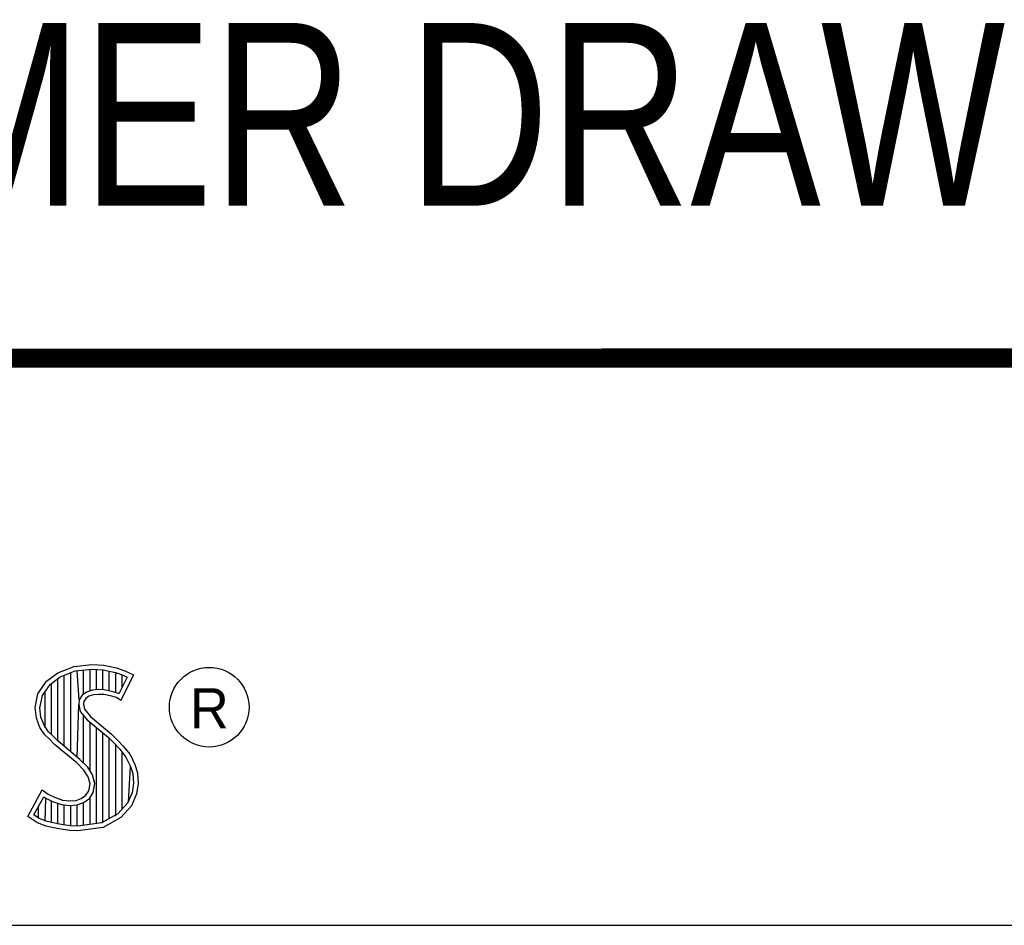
# Model space of a CAD drawing. Header units: inches. Extents: x 0 to 22, y 0 to 17.
# Tile 17 of 26: x 18.6 to 19.6, y 2.4 to 3.3. Entities that reach past the tile are written whole.
import ezdxf

# ---------------------------------------------------------------- set-up
doc = ezdxf.new("R2010")
doc.units = ezdxf.units.IN
doc.header["$LTSCALE"] = 1.21
doc.header["$MEASUREMENT"] = 0
doc.layers.get('0').update_dxf_attribs({"linetype": 'CONTINUOUS'})
doc.styles.get("Standard").update_dxf_attribs({"font": 'txt', "width": 0.8})
doc.styles.add('TEXTSTYLE_2', font='txt')

msp = doc.modelspace()

# ---------------------------------------------------------------- linework, layer by layer
at = {"color": 2, "linetype": 'CONTINUOUS'}
for p, q in [((16.375, 2.96), (21.5, 2.96)), ((18.648, 2.624), (18.6599, 2.6327)), ((18.6599, 2.6327), (18.6766, 2.6393)), ((18.6622, 2.6284), (18.6777, 2.6346)), ((18.6731, 2.5504), (18.6731, 2.6327)), ((18.6766, 2.6393), (18.695, 2.6413)), ((18.6777, 2.6346), (18.6951, 2.6365)), ((18.6819, 2.6044), (18.6798, 2.6348)), ((18.6865, 2.6103), (18.6865, 2.6355)), ((18.6932, 2.6137), (18.6932, 2.6362)), ((18.695, 2.6413), (18.7074, 2.6405)), ((18.6951, 2.6365), (18.7067, 2.6356)), ((18.6998, 2.6149), (18.6998, 2.6361)), ((18.7065, 2.6148), (18.7065, 2.6357)), ((18.7067, 2.6356), (18.7196, 2.6329)), ((18.7074, 2.6405), (18.7209, 2.6376)), ((18.7132, 2.6137), (18.7132, 2.6343)), ((18.7196, 2.6329), (18.7275, 2.6302)), ((18.7199, 2.6121), (18.7199, 2.6328)), ((18.7209, 2.6376), (18.7293, 2.6347)), ((18.7293, 2.6347), (18.7385, 2.6304)), ((18.6391, 2.6108), (18.648, 2.624)), ((18.6516, 2.6206), (18.6622, 2.6284)), ((18.6531, 2.5683), (18.6531, 2.6217)), ((18.6598, 2.5616), (18.6598, 2.6266)), ((18.6664, 2.556), (18.6664, 2.6301)), ((18.7319, 2.6281), (18.7233, 2.6108)), ((18.7385, 2.6304), (18.7252, 2.6039)), ((18.7265, 2.6173), (18.7265, 2.6305)), ((18.7275, 2.6302), (18.7319, 2.6281)), ((18.6437, 2.6089), (18.6516, 2.6206)), ((18.6464, 2.5754), (18.6464, 2.613)), ((18.6897, 2.6126), (18.6851, 2.6093)), ((18.6958, 2.6144), (18.6897, 2.6126)), ((18.7018, 2.6151), (18.6958, 2.6144)), ((18.708, 2.6148), (18.7018, 2.6151)), ((18.7172, 2.6129), (18.708, 2.6148)), ((18.7227, 2.6112), (18.7172, 2.6129)), ((18.7233, 2.6108), (18.7227, 2.6112)), ((18.6362, 2.5964), (18.6391, 2.6108)), ((18.6411, 2.5962), (18.6437, 2.6089)), ((18.6819, 2.6044), (18.6815, 2.5996)), ((18.6851, 2.6093), (18.6819, 2.6044)), ((18.6866, 2.6027), (18.6864, 2.5999)), ((18.6887, 2.6059), (18.6866, 2.6027)), ((18.6918, 2.6082), (18.6887, 2.6059)), ((18.6967, 2.6097), (18.6918, 2.6082)), ((18.7019, 2.6102), (18.6967, 2.6097)), ((18.7074, 2.6099), (18.7019, 2.6102)), ((18.716, 2.6082), (18.7074, 2.6099)), ((18.7206, 2.6068), (18.716, 2.6082)), ((18.7252, 2.6039), (18.7206, 2.6068)), ((18.6374, 2.5855), (18.6362, 2.5964)), ((18.6421, 2.5866), (18.6411, 2.5962)), ((18.6798, 2.5449), (18.6815, 2.5996)), ((18.6815, 2.5996), (18.683, 2.5925)), ((18.683, 2.5925), (18.6901, 2.5838)), ((18.6864, 2.5999), (18.6875, 2.5947)), ((18.6875, 2.5947), (18.6936, 2.5872)), ((18.6411, 2.5757), (18.6374, 2.5855)), ((18.6455, 2.578), (18.6421, 2.5866)), ((18.6865, 2.5387), (18.6865, 2.5882)), ((18.6901, 2.5838), (18.7125, 2.5652)), ((18.6932, 2.5305), (18.6932, 2.5812)), ((18.6936, 2.5872), (18.7157, 2.5688)), ((18.6463, 2.5682), (18.6411, 2.5757)), ((18.6501, 2.5713), (18.6455, 2.578)), ((18.6541, 2.5673), (18.6501, 2.5713)), ((18.6998, 2.4757), (18.6998, 2.5757)), ((18.7065, 2.4766), (18.7065, 2.5701)), ((18.6506, 2.5639), (18.6463, 2.5682)), ((18.6564, 2.5581), (18.6506, 2.5639)), ((18.6597, 2.5617), (18.6541, 2.5673)), ((18.6827, 2.5424), (18.6597, 2.5617)), ((18.7125, 2.5652), (18.7183, 2.5593)), ((18.7132, 2.4809), (18.7132, 2.5645)), ((18.7157, 2.5688), (18.7218, 2.5627)), ((18.7218, 2.5627), (18.7278, 2.5564)), ((18.6794, 2.5388), (18.6564, 2.5581)), ((18.7183, 2.5593), (18.7242, 2.5532)), ((18.7199, 2.4834), (18.7199, 2.5577)), ((18.7242, 2.5532), (18.7306, 2.5449)), ((18.7265, 2.4907), (18.7265, 2.5501)), ((18.7278, 2.5564), (18.7348, 2.5475)), ((18.6908, 2.5344), (18.6827, 2.5424)), ((18.7306, 2.5449), (18.7354, 2.5353)), ((18.7348, 2.5475), (18.7399, 2.5371)), ((18.6869, 2.5313), (18.6794, 2.5388)), ((18.6913, 2.5244), (18.6869, 2.5313)), ((18.6957, 2.5264), (18.6908, 2.5344)), ((18.7332, 2.4981), (18.7354, 2.5353)), ((18.7354, 2.5353), (18.7377, 2.5278)), ((18.7399, 2.5371), (18.7425, 2.5287)), ((18.6933, 2.5172), (18.6913, 2.5244)), ((18.6983, 2.5174), (18.6957, 2.5264)), ((18.7377, 2.5278), (18.7385, 2.5177)), ((18.7425, 2.5287), (18.7434, 2.5175)), ((18.6285, 2.4832), (18.6434, 2.5109)), ((18.6434, 2.5109), (18.6498, 2.5063)), ((18.689, 2.5054), (18.6918, 2.51)), ((18.6918, 2.51), (18.6933, 2.5172)), ((18.6964, 2.5082), (18.6983, 2.5174)), ((18.7385, 2.5177), (18.737, 2.5079)), ((18.7434, 2.5175), (18.7417, 2.5066)), ((18.6348, 2.4848), (18.6451, 2.5037)), ((18.6451, 2.5037), (18.6472, 2.5021)), ((18.6464, 2.4783), (18.6472, 2.5021)), ((18.6472, 2.5021), (18.6542, 2.4986)), ((18.6498, 2.5063), (18.6561, 2.5031)), ((18.6531, 2.4769), (18.6531, 2.499)), ((18.6542, 2.4986), (18.6634, 2.4955)), ((18.6561, 2.5031), (18.6645, 2.5002)), ((18.6645, 2.5002), (18.672, 2.4994)), ((18.672, 2.4994), (18.6789, 2.4999)), ((18.6789, 2.4999), (18.6841, 2.502)), ((18.6841, 2.502), (18.689, 2.5054)), ((18.6864, 2.4976), (18.6926, 2.502)), ((18.6926, 2.502), (18.6964, 2.5082)), ((18.6932, 2.4748), (18.6932, 2.5024)), ((18.737, 2.5079), (18.7321, 2.4969)), ((18.7417, 2.5066), (18.7362, 2.4942)), ((18.6397, 2.4814), (18.6397, 2.4939)), ((18.6598, 2.4753), (18.6598, 2.4967)), ((18.6634, 2.4955), (18.6719, 2.4945)), ((18.6664, 2.4743), (18.6664, 2.4951)), ((18.6719, 2.4945), (18.68, 2.4952)), ((18.6731, 2.4733), (18.6731, 2.4943)), ((18.6798, 2.4731), (18.6798, 2.4951)), ((18.68, 2.4952), (18.6864, 2.4976)), ((18.6865, 2.4739), (18.6865, 2.4977)), ((18.7321, 2.4969), (18.7222, 2.4859)), ((18.7362, 2.4942), (18.7252, 2.4821)), ((18.638, 2.4769), (18.6285, 2.4832)), ((18.6402, 2.4812), (18.6348, 2.4848)), ((18.6486, 2.4778), (18.6402, 2.4812)), ((18.7222, 2.4859), (18.7053, 2.4764)), ((18.7252, 2.4821), (18.7068, 2.4717)), ((18.6472, 2.4732), (18.638, 2.4769)), ((18.6607, 2.4703), (18.6472, 2.4732)), ((18.6616, 2.4751), (18.6486, 2.4778)), ((18.6722, 2.4686), (18.6607, 2.4703)), ((18.6727, 2.4734), (18.6616, 2.4751)), ((18.6806, 2.4683), (18.6722, 2.4686)), ((18.6804, 2.4731), (18.6727, 2.4734)), ((18.7053, 2.4764), (18.6804, 2.4731)), ((18.7068, 2.4717), (18.6806, 2.4683)), ((16.7288, 2.37), (21.5, 2.37))]:
    msp.add_line(p, q, dxfattribs=at)
at = {"color": 7, "linetype": 'CONTINUOUS', "const_width": 0.02}
msp.add_lwpolyline([(13.6, 2.9595), (21.5, 2.96)], dxfattribs=at)
at = {"color": 2, "linetype": 'CONTINUOUS'}
msp.add_circle((18.8172, 2.5968), 0.0414, dxfattribs=at)

# ---------------------------------------------------------------- texts
at = {"color": 7, "linetype": 'CONTINUOUS', "insert": (18.9054, 3.3084), "char_height": 0.19, "width": 2.432, "attachment_point": 2, "line_spacing_factor": 0.9}
msp.add_mtext('CUSTOMER DRAWING', dxfattribs=at)
at = {"color": 2, "linetype": 'CONTINUOUS', "insert": (18.7972, 2.6166), "char_height": 0.0418, "width": 0.041753, "attachment_point": 1, "line_spacing_factor": 0.9, "style": 'TEXTSTYLE_2'}
msp.add_mtext('R', dxfattribs=at)

doc.saveas('drawing.dxf')
